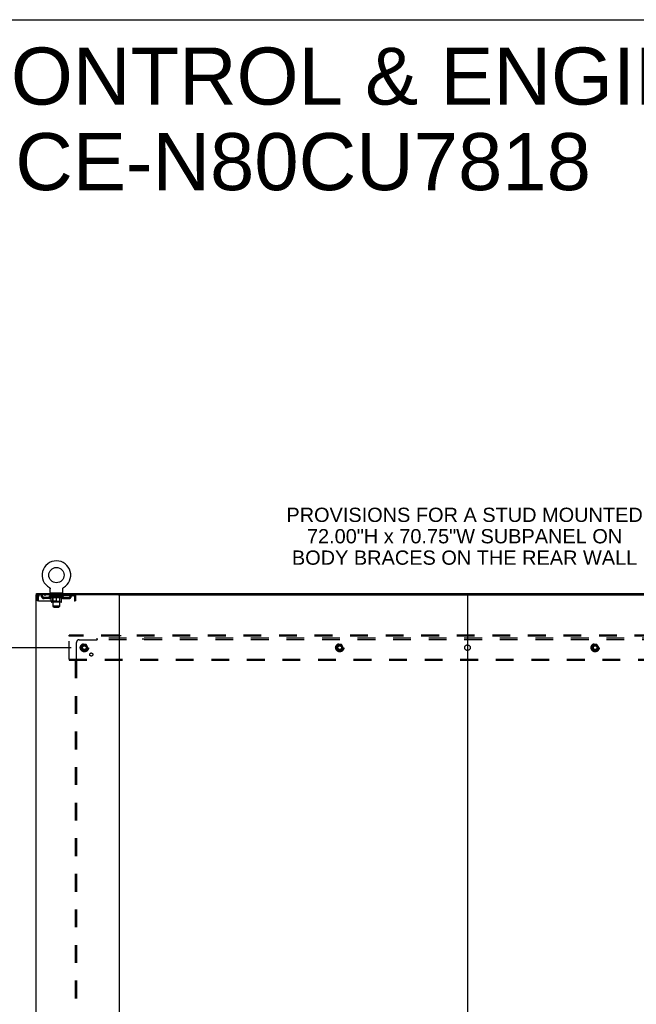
# Model space of a CAD drawing. Header units: inches. Extents: x 0 to 291, y 0 to 188.
# Tile 25 of 26: x 201 to 256, y 100 to 188. Entities that reach past the tile are written whole.
import ezdxf

# ---------------------------------------------------------------- set-up
doc = ezdxf.new("R2010")
doc.units = ezdxf.units.IN
doc.header["$LTSCALE"] = 16.01262
doc.header["$MEASUREMENT"] = 0
doc.linetypes.add('DOT', pattern=[0.2, 0.1, -0.1])
doc.linetypes.add('HIDDEN', pattern=[0.2, 0.1, -0.1])
doc.layers.get('0').update_dxf_attribs({"linetype": 'CONTINUOUS'})
for name, color, linetype in [('DEFAULT_2', 8, 'HIDDEN'), ('DIMENSIONS', 7, 'CONTINUOUS'), ('SUBPANEL', 7, 'CONTINUOUS')]:
    doc.layers.add(name, color=color, linetype=linetype)
doc.styles.get("Standard").update_dxf_attribs({"font": 'arial.ttf'})
doc.dimstyles.new('DIMSTYLE_1', dxfattribs={"dimtxt": 1.284435, "dimasz": 1.71258, "dimexe": 0.09, "dimexo": 0.07, "dimgap": 0.0375, "dimtad": 0, "dimtih": 1, "dimtoh": 1, "dimzin": 4, "dimdsep": 46, "dimtxsty": 'Standard', "dimblk": '_FILLED', "dimblk1": '_FILLED', "dimblk2": '_FILLED', "dimcen": 0.09, "dimadec": 3, "dimazin": 1, "dimtfac": 1, "dimtdec": 3, "dimtofl": 0, "dimtmove": 0, "dimatfit": 3, "dimldrblk": '_FILLED', "dimfxl": 0, "dimtolj": 1, "dimtzin": 4, "dimarcsym": 0})

# ---------------------------------------------------------------- blocks, each defined once
blk = doc.blocks.new('_FILLED')
at = {"color": 0, "linetype": 'ByBlock'}
blk.add_solid([(0, 0), (-1, 0.2), (-1, -0.2)], dxfattribs=at)
blk = doc.blocks.new('*D3')
at = {"layer": 'DIMENSIONS', "color": 2, "linetype": 'Continuous'}
for p, q in [((205.233, 131.832), (193.561, 131.832)), ((195.102, 131.832), (195.102, 100.394)), ((195.102, 61.582), (195.102, 97.825)), ((205.233, 61.582), (193.561, 61.582))]:
    blk.add_line(p, q, dxfattribs=at)
at = {"layer": 'DIMENSIONS', "color": 2, "linetype": 'Continuous', "xscale": 1.7125797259, "yscale": 1.7125797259, "zscale": 1.7125797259}
for p, rotation in [((195.102, 131.832), 90), ((195.102, 61.582), 270)]:
    blk.add_blockref('_FILLED', p, dxfattribs=dict(at, rotation=rotation))
at = {"layer": 'DIMENSIONS', "color": 2, "linetype": 'Continuous', "insert": (195.102, 99.752), "char_height": 1.2844, "width": 4.48836, "attachment_point": 2, "line_spacing_factor": 0.9}
blk.add_mtext('70.25', dxfattribs=at)

msp = doc.modelspace()

# ---------------------------------------------------------------- linework, layer by layer
at = {"color": 7, "linetype": 'Continuous'}
for p, q in [((0, 188.384), (291.139, 188.384)), ((202.109, 136.603), (202.109, 136.707)), ((203.276, 137.245), (203.276, 137.245)), ((203.276, 137.245), (203.28, 137.242)), ((203.279, 137.243), (203.277, 137.244)), ((203.28, 137.242), (203.285, 137.239)), ((203.285, 137.239), (203.289, 137.237)), ((203.289, 137.237), (203.293, 137.234)), ((203.293, 137.234), (203.297, 137.23)), ((203.297, 137.23), (203.301, 137.227)), ((203.301, 137.227), (203.304, 137.224)), ((203.304, 137.224), (203.308, 137.22)), ((203.308, 137.22), (203.312, 137.216)), ((203.311, 137.216), (203.315, 137.213)), ((203.315, 137.213), (203.318, 137.209)), ((203.318, 137.209), (203.321, 137.205)), ((203.321, 137.205), (203.324, 137.2)), ((203.324, 137.2), (203.327, 137.196)), ((203.327, 137.196), (203.329, 137.192)), ((203.329, 137.192), (203.332, 137.187)), ((203.332, 137.187), (203.334, 137.183)), ((203.334, 137.183), (203.336, 137.178)), ((203.336, 137.178), (203.338, 137.174)), ((203.338, 137.174), (203.34, 137.169)), ((203.34, 137.169), (203.342, 137.164)), ((203.342, 137.164), (203.343, 137.159)), ((203.343, 137.159), (203.345, 137.154)), ((203.345, 137.154), (203.346, 137.149)), ((203.346, 137.149), (203.347, 137.144)), ((203.347, 137.144), (203.347, 137.139)), ((203.349, 137.124), (203.349, 137.12)), ((203.349, 136.806), (203.349, 137.12)), ((203.411, 136.737), (203.411, 136.707)), ((204.411, 136.737), (203.411, 136.737)), ((204.411, 136.737), (204.411, 136.707)), ((204.474, 136.806), (204.474, 137.12)), ((204.475, 137.139), (204.476, 137.144)), ((204.475, 137.134), (204.475, 137.139)), ((204.476, 137.144), (204.477, 137.149)), ((204.477, 137.149), (204.478, 137.154)), ((204.478, 137.154), (204.479, 137.159)), ((204.479, 137.159), (204.481, 137.164)), ((204.481, 137.164), (204.482, 137.169)), ((204.482, 137.169), (204.484, 137.174)), ((204.484, 137.174), (204.486, 137.178)), ((204.486, 137.178), (204.488, 137.183)), ((204.488, 137.183), (204.491, 137.187)), ((204.491, 137.187), (204.493, 137.192)), ((204.493, 137.192), (204.496, 137.196)), ((204.496, 137.196), (204.499, 137.2)), ((204.499, 137.2), (204.502, 137.205)), ((204.501, 137.205), (204.505, 137.209)), ((204.505, 137.209), (204.508, 137.213)), ((204.508, 137.213), (204.511, 137.216)), ((204.511, 137.216), (204.515, 137.22)), ((204.515, 137.22), (204.518, 137.224)), ((204.518, 137.224), (204.522, 137.227)), ((204.522, 137.227), (204.526, 137.23)), ((204.526, 137.23), (204.53, 137.234)), ((204.53, 137.234), (204.534, 137.237)), ((204.534, 137.237), (204.538, 137.239)), ((204.538, 137.239), (204.542, 137.242)), ((204.538, 137.239), (204.539, 137.24)), ((204.542, 137.242), (204.547, 137.245)), ((204.545, 137.244), (204.544, 137.243)), ((204.547, 137.245), (204.547, 137.245)), ((209.498, 136.603), (272.366, 136.603)), ((240.932, 136.603), (240.932, 56.811))]:
    msp.add_line(p, q, dxfattribs=at)
at = {"color": 3, "linetype": 'Continuous'}
for p, q in [((202.057, 136.603), (202.057, 56.811)), ((209.498, 136.603), (202.057, 136.603)), ((202.109, 136.707), (279.755, 136.707)), ((209.557, 136.603), (209.557, 56.811))]:
    msp.add_line(p, q, dxfattribs=at)
at = {"color": 7, "linetype": 'Continuous'}
for points in [[(203.347, 137.139), (203.348, 137.134), (203.348, 137.129), (203.349, 137.124)], [(204.474, 137.12), (204.474, 137.124), (204.474, 137.129), (204.475, 137.134)], [(204.474, 137.12), (204.474, 137.124), (204.474, 137.129)]]:
    msp.add_lwpolyline(points, dxfattribs=at)
msp.add_circle((203.911, 138.365), 0.688, dxfattribs=at)
for centre, radius, start, end in [((203.911, 138.365), 1.288, 299.50527, 240.49473), ((203.418, 136.806), 0.069, 180, 265), ((204.405, 136.806), 0.069, 275, 360)]:
    msp.add_arc(centre, radius, start, end, dxfattribs=at)
at = {"layer": 'DEFAULT_2', "color": 8, "linetype": 'HIDDEN'}
for p, q in [((202.328, 136.603), (202.328, 136.499)), ((202.88, 136.603), (202.88, 136.499)), ((203.276, 137.245), (203.276, 137.245)), ((203.283, 137.24), (203.285, 137.239)), ((203.474, 136.499), (203.474, 136.603)), ((203.508, 136.737), (203.508, 136.707)), ((203.546, 136.647), (203.546, 136.727)), ((203.616, 136.637), (203.556, 136.637)), ((203.611, 135.556), (203.611, 136.627)), ((204.266, 136.637), (204.206, 136.637)), ((204.211, 135.556), (204.211, 136.627)), ((204.276, 136.647), (204.276, 136.727)), ((204.314, 136.737), (204.314, 136.707)), ((204.349, 136.499), (204.349, 136.603)), ((204.943, 136.603), (204.943, 136.499)), ((205.494, 136.603), (205.494, 136.499)), ((205.497, 136.602), (205.494, 136.603)), ((202.161, 136.436), (202.161, 136.04)), ((202.161, 136.436), (202.265, 136.436)), ((202.265, 136.04), (202.161, 136.04)), ((202.265, 136.436), (202.265, 136.04)), ((202.295, 136.04), (202.295, 136.436)), ((202.295, 136.04), (205.527, 136.04)), ((205.494, 136.499), (202.328, 136.499)), ((202.797, 136.248), (202.797, 136.352)), ((203.28, 136.352), (202.797, 136.352)), ((203.28, 136.248), (202.797, 136.248)), ((203.047, 136.248), (203.047, 136.352)), ((203.278, 136.452), (203.278, 136.499)), ((203.437, 136.34), (203.278, 136.452)), ((204.545, 136.452), (203.278, 136.452)), ((203.288, 136.492), (203.288, 136.499)), ((203.296, 136.489), (203.296, 136.492)), ((203.296, 136.489), (204.526, 136.489)), ((203.305, 136.489), (203.305, 136.492)), ((203.306, 136.489), (203.306, 136.492)), ((203.316, 136.492), (203.316, 136.499)), ((203.332, 136.489), (203.332, 136.492)), ((203.334, 136.489), (203.334, 136.492)), ((203.363, 136.492), (203.363, 136.499)), ((203.377, 136.489), (203.377, 136.492)), ((203.38, 136.489), (203.38, 136.492)), ((203.584, 136.492), (203.383, 136.492)), ((203.426, 136.492), (203.426, 136.499)), ((203.428, 136.489), (203.428, 136.492)), ((203.428, 136.489), (203.428, 136.492)), ((203.431, 136.489), (203.431, 136.492)), ((203.437, 136.34), (203.448, 136.34)), ((203.438, 136.489), (203.438, 136.492)), ((203.439, 136.489), (203.439, 136.492)), ((203.442, 136.489), (203.442, 136.492)), ((203.445, 136.489), (203.445, 136.493)), ((203.448, 135.977), (203.448, 136.384)), ((203.45, 136.489), (203.45, 136.492)), ((203.464, 136.489), (203.464, 136.492)), ((203.482, 136.489), (203.482, 136.494)), ((203.482, 136.489), (203.482, 136.492)), ((204.338, 135.94), (203.485, 135.94)), ((203.503, 136.489), (203.503, 136.492)), ((203.504, 136.492), (203.504, 136.499)), ((203.514, 136.489), (203.514, 136.492)), ((203.518, 136.489), (203.518, 136.492)), ((203.527, 136.489), (203.527, 136.492)), ((203.539, 136.489), (203.539, 136.496)), ((203.554, 136.489), (203.554, 136.492)), ((203.557, 136.489), (203.557, 136.492)), ((203.599, 135.98), (203.559, 135.94)), ((203.584, 136.489), (203.584, 136.492)), ((203.651, 136.492), (203.589, 136.492)), ((203.59, 136.34), (203.77, 136.34)), ((203.595, 136.492), (203.595, 136.499)), ((203.599, 135.98), (203.599, 136.449)), ((204.224, 135.98), (203.599, 135.98)), ((203.601, 136.489), (203.601, 136.492)), ((203.606, 136.489), (203.606, 136.492)), ((203.612, 136.489), (203.612, 136.497)), ((203.616, 136.489), (203.616, 136.492)), ((203.627, 136.489), (203.627, 136.492)), ((203.651, 136.489), (203.651, 136.492)), ((203.726, 136.492), (203.667, 136.492)), ((203.687, 136.489), (203.687, 136.492)), ((203.695, 136.492), (203.695, 136.499)), ((203.698, 136.489), (203.698, 136.492)), ((203.701, 136.489), (203.701, 136.498)), ((203.704, 136.489), (203.704, 136.492)), ((203.711, 136.489), (203.711, 136.492)), ((203.726, 136.489), (203.726, 136.492)), ((203.807, 136.492), (203.752, 136.492)), ((203.765, 136.489), (203.765, 136.492)), ((203.797, 136.492), (203.874, 136.496)), ((203.801, 136.492), (203.801, 136.499)), ((203.802, 136.498), (203.801, 136.499)), ((203.802, 136.492), (203.802, 136.498)), ((203.802, 136.489), (203.802, 136.492)), ((203.806, 136.489), (203.806, 136.492)), ((203.807, 136.489), (203.807, 136.492)), ((203.807, 136.489), (203.807, 136.492)), ((203.842, 136.492), (203.907, 136.492)), ((203.848, 136.489), (203.848, 136.492)), ((203.853, 136.492), (203.853, 136.495)), ((203.874, 136.492), (203.874, 136.496)), ((203.89, 136.489), (203.89, 136.492)), ((203.909, 136.492), (203.909, 136.492)), ((203.909, 136.489), (203.909, 136.492)), ((203.909, 136.489), (203.909, 136.492)), ((203.911, 136.492), (203.911, 136.499)), ((203.911, 136.499), (204.026, 136.492)), ((203.911, 135.94), (203.911, 136.384)), ((203.914, 136.489), (203.914, 136.492)), ((203.914, 136.489), (203.914, 136.492)), ((203.914, 136.492), (203.914, 136.492)), ((203.932, 136.489), (203.932, 136.492)), ((203.932, 136.492), (203.98, 136.492)), ((203.975, 136.489), (203.975, 136.492)), ((204.015, 136.489), (204.015, 136.492)), ((204.016, 136.489), (204.016, 136.492)), ((204.016, 136.492), (204.07, 136.492)), ((204.017, 136.489), (204.017, 136.492)), ((204.021, 136.492), (204.021, 136.499)), ((204.021, 136.498), (204.021, 136.499)), ((204.021, 136.492), (204.021, 136.498)), ((204.021, 136.489), (204.021, 136.492)), ((204.053, 136.34), (204.232, 136.34)), ((204.057, 136.489), (204.057, 136.492)), ((204.096, 136.489), (204.096, 136.492)), ((204.096, 136.492), (204.155, 136.492)), ((204.112, 136.489), (204.112, 136.492)), ((204.119, 136.489), (204.119, 136.492)), ((204.122, 136.489), (204.122, 136.498)), ((204.124, 136.489), (204.124, 136.492)), ((204.128, 136.492), (204.128, 136.499)), ((204.135, 136.489), (204.135, 136.492)), ((204.171, 136.489), (204.171, 136.492)), ((204.171, 136.492), (204.233, 136.492)), ((204.195, 136.489), (204.195, 136.492)), ((204.206, 136.489), (204.206, 136.492)), ((204.21, 136.489), (204.21, 136.497)), ((204.216, 136.489), (204.216, 136.492)), ((204.221, 136.489), (204.221, 136.492)), ((204.224, 135.98), (204.224, 136.449)), ((204.224, 135.98), (204.264, 135.94)), ((204.228, 136.492), (204.228, 136.499)), ((204.238, 136.489), (204.238, 136.492)), ((204.238, 136.492), (204.44, 136.492)), ((204.265, 136.489), (204.265, 136.492)), ((204.268, 136.489), (204.268, 136.492)), ((204.284, 136.489), (204.284, 136.496)), ((204.295, 136.489), (204.295, 136.492)), ((204.305, 136.489), (204.305, 136.492)), ((204.309, 136.489), (204.309, 136.492)), ((204.318, 136.492), (204.318, 136.499)), ((204.32, 136.489), (204.32, 136.492)), ((204.34, 136.489), (204.34, 136.494)), ((204.341, 136.489), (204.341, 136.492)), ((204.359, 136.489), (204.359, 136.492)), ((204.373, 136.489), (204.373, 136.492)), ((204.375, 135.977), (204.375, 136.384)), ((204.375, 136.34), (204.385, 136.34)), ((204.377, 136.489), (204.377, 136.493)), ((204.381, 136.489), (204.381, 136.492)), ((204.384, 136.489), (204.384, 136.492)), ((204.384, 136.489), (204.384, 136.492)), ((204.385, 136.34), (204.545, 136.452)), ((204.391, 136.489), (204.391, 136.492)), ((204.394, 136.489), (204.394, 136.492)), ((204.395, 136.489), (204.395, 136.492)), ((204.396, 136.492), (204.396, 136.499)), ((204.443, 136.489), (204.443, 136.492)), ((204.445, 136.489), (204.445, 136.492)), ((204.46, 136.492), (204.46, 136.499)), ((204.488, 136.489), (204.488, 136.492)), ((204.49, 136.489), (204.49, 136.492)), ((204.506, 136.492), (204.506, 136.499)), ((204.516, 136.489), (204.516, 136.492)), ((204.517, 136.489), (204.517, 136.492)), ((204.526, 136.489), (204.526, 136.492)), ((204.535, 136.492), (204.535, 136.499)), ((204.543, 136.352), (205.026, 136.352)), ((204.543, 136.248), (205.026, 136.248)), ((204.545, 136.452), (204.545, 136.499)), ((204.776, 136.248), (204.776, 136.352)), ((205.026, 136.248), (205.026, 136.352)), ((205.523, 136.45), (205.527, 136.436)), ((205.527, 136.436), (205.527, 136.04)), ((205.557, 136.04), (205.557, 136.436)), ((205.661, 136.436), (205.557, 136.436)), ((205.661, 136.04), (205.557, 136.04)), ((205.661, 136.04), (205.661, 136.436)), ((203.68, 135.487), (203.611, 135.556)), ((204.211, 135.556), (203.611, 135.556)), ((203.68, 135.487), (204.142, 135.487)), ((204.142, 135.487), (204.211, 135.556)), ((205.057, 132.853), (205.057, 132.957)), ((276.807, 132.957), (205.057, 132.957)), ((205.057, 130.811), (205.057, 132.853)), ((276.807, 132.853), (205.057, 132.853)), ((209.407, 132.957), (209.407, 132.853)), ((209.707, 132.853), (209.707, 132.957)), ((240.782, 132.957), (240.782, 132.853)), ((241.082, 132.853), (241.082, 132.957)), ((206.269, 132.104), (206.115, 131.837)), ((206.115, 131.827), (206.269, 131.559)), ((206.587, 132.109), (206.278, 132.109)), ((206.587, 131.554), (206.278, 131.554)), ((206.75, 131.837), (206.595, 132.104)), ((206.595, 131.559), (206.75, 131.827)), ((229.269, 132.104), (229.115, 131.837)), ((229.115, 131.827), (229.269, 131.559)), ((229.587, 132.109), (229.278, 132.109)), ((229.587, 131.554), (229.278, 131.554)), ((229.75, 131.837), (229.595, 132.104)), ((229.595, 131.559), (229.75, 131.827)), ((252.269, 132.104), (252.115, 131.837)), ((252.115, 131.827), (252.269, 131.559)), ((252.587, 132.109), (252.278, 132.109)), ((252.587, 131.554), (252.278, 131.554)), ((252.75, 131.837), (252.595, 132.104)), ((252.595, 131.559), (252.75, 131.827)), ((205.057, 130.811), (205.057, 130.707)), ((205.057, 130.811), (276.807, 130.811)), ((205.057, 130.707), (276.807, 130.707)), ((209.407, 130.811), (209.407, 130.707)), ((209.707, 130.811), (209.707, 130.707)), ((240.782, 130.811), (240.782, 130.707)), ((241.082, 130.811), (241.082, 130.707))]:
    msp.add_line(p, q, dxfattribs=at)
for points in [[(202.328, 136.603), (202.326, 136.602), (202.324, 136.598), (202.321, 136.593), (202.319, 136.586), (202.317, 136.577), (202.314, 136.566), (202.312, 136.554), (202.309, 136.54), (202.307, 136.524), (202.305, 136.508), (202.302, 136.491), (202.3, 136.473), (202.298, 136.454), (202.295, 136.436)], [(205.497, 136.602), (205.499, 136.598), (205.501, 136.593), (205.504, 136.586), (205.506, 136.577), (205.508, 136.566), (205.511, 136.554), (205.513, 136.54), (205.516, 136.524), (205.518, 136.508), (205.52, 136.491), (205.523, 136.473), (205.525, 136.454), (205.527, 136.436)], [(202.328, 136.499), (202.326, 136.498), (202.324, 136.497), (202.321, 136.495), (202.319, 136.492), (202.317, 136.489), (202.314, 136.485), (202.312, 136.48), (202.309, 136.475), (202.307, 136.469), (202.305, 136.463), (202.302, 136.456), (202.3, 136.45), (202.295, 136.436)], [(203.598, 136.34), (203.573, 136.345), (203.548, 136.35), (203.524, 136.357), (203.499, 136.365), (203.473, 136.374), (203.448, 136.384)], [(203.448, 136.383), (203.472, 136.373), (203.496, 136.365), (203.52, 136.357), (203.544, 136.351), (203.567, 136.345), (203.59, 136.34)], [(203.911, 136.384), (203.885, 136.374), (203.86, 136.365), (203.835, 136.357), (203.81, 136.35), (203.785, 136.345), (203.76, 136.34)], [(203.77, 136.34), (203.793, 136.345), (203.817, 136.351), (203.84, 136.357), (203.863, 136.365), (203.887, 136.373), (203.911, 136.382)], [(204.062, 136.34), (204.037, 136.345), (204.013, 136.351), (203.988, 136.357), (203.962, 136.365), (203.937, 136.374), (203.911, 136.384)], [(203.911, 136.382), (203.936, 136.373), (203.96, 136.364), (203.983, 136.357), (204.006, 136.35), (204.03, 136.345), (204.053, 136.34)], [(204.375, 136.384), (204.349, 136.374), (204.324, 136.365), (204.299, 136.357), (204.274, 136.35), (204.249, 136.345), (204.225, 136.34)], [(204.232, 136.34), (204.256, 136.345), (204.279, 136.351), (204.303, 136.357), (204.327, 136.365), (204.351, 136.373), (204.375, 136.383)], [(205.504, 136.492), (205.501, 136.495), (205.499, 136.497), (205.497, 136.498), (205.494, 136.499)], [(205.504, 136.492), (205.506, 136.489), (205.508, 136.485), (205.511, 136.48), (205.513, 136.475), (205.516, 136.469), (205.518, 136.463), (205.52, 136.456), (205.523, 136.45)]]:
    msp.add_lwpolyline(points, dxfattribs=at)
for centre, radius in [((206.432, 131.832), 0.372), ((206.432, 131.832), 0.356), ((206.432, 131.832), 0.312), ((229.432, 131.832), 0.372), ((229.432, 131.832), 0.356), ((229.432, 131.832), 0.312), ((252.432, 131.832), 0.372), ((252.432, 131.832), 0.356), ((252.432, 131.832), 0.312), ((206.432, 131.832), 0.204), ((206.432, 131.832), 0.188), ((206.432, 131.832), 0.183), ((206.432, 131.832), 0.165), ((229.432, 131.832), 0.204), ((229.432, 131.832), 0.188), ((229.432, 131.832), 0.183), ((229.432, 131.832), 0.165), ((252.432, 131.832), 0.204), ((252.432, 131.832), 0.188), ((252.432, 131.832), 0.183), ((252.432, 131.832), 0.165)]:
    msp.add_circle(centre, radius, dxfattribs=at)
at = {"layer": 'DEFAULT_2', "color": 8, "linetype": 'DOT'}
for centre in [(206.432, 131.832), (229.432, 131.832), (252.432, 131.832)]:
    msp.add_circle(centre, 0.17, dxfattribs=at)
at = {"layer": 'DEFAULT_2', "color": 8, "linetype": 'HIDDEN'}
for centre, radius, start, end in [((202.328, 136.436), 0.167, 90, 180), ((202.508, 136.436), 0.167, 8.07163, 90), ((203.569, 136.436), 0.167, 90, 171.92837), ((203.418, 136.806), 0.069, 265, 270), ((203.536, 136.727), 0.01, 0, 90), ((203.556, 136.647), 0.01, 180, 270), ((203.601, 136.627), 0.01, 0, 90), ((204.221, 136.627), 0.01, 90, 180), ((204.254, 136.436), 0.167, 8.07163, 90), ((204.266, 136.647), 0.01, 270, 360), ((204.286, 136.727), 0.01, 90, 180), ((204.405, 136.806), 0.069, 270, 275), ((205.315, 136.436), 0.167, 90, 171.92837), ((205.494, 136.436), 0.167, 0, 90), ((202.328, 136.436), 0.063, 90, 180), ((202.508, 136.436), 0.0625, 7.98631, 90), ((202.797, 136.477), 0.229, 187.98631, 270), ((202.797, 136.477), 0.125, 188.07163, 270), ((203.28, 136.477), 0.125, 270, 351.92837), ((203.28, 136.477), 0.229, 270, 352.01369), ((203.485, 135.977), 0.0371, 180, 270), ((203.568, 136.436), 0.0625, 90, 172.01369), ((203.559, 136.449), 0.0398, 0, 90), ((204.264, 136.449), 0.0398, 90, 180), ((204.254, 136.436), 0.0625, 7.98631, 90), ((204.543, 136.477), 0.229, 187.98631, 270), ((204.338, 135.977), 0.0371, 270, 360), ((204.543, 136.477), 0.125, 188.07163, 270), ((205.026, 136.477), 0.125, 270, 351.92837), ((205.026, 136.477), 0.229, 270, 352.01369), ((205.315, 136.436), 0.0625, 90, 172.01369), ((205.494, 136.436), 0.063, 0, 90), ((206.123, 131.832), 0.01, 150.01268, 209.98829), ((206.278, 132.099), 0.01, 90.01235, 149.98915), ((206.278, 131.564), 0.01, 210.01204, 269.98872), ((206.587, 132.099), 0.01, 30.01204, 89.98872), ((206.587, 131.564), 0.01, 270.01235, 329.98915), ((206.741, 131.832), 0.01, 330.01268, 29.98829), ((229.123, 131.832), 0.01, 150.01268, 209.98829), ((229.278, 132.099), 0.01, 90.01235, 149.98915), ((229.278, 131.564), 0.01, 210.01204, 269.98872), ((229.587, 132.099), 0.01, 30.01204, 89.98872), ((229.587, 131.564), 0.01, 270.01235, 329.98915), ((229.741, 131.832), 0.01, 330.01268, 29.98829), ((252.123, 131.832), 0.01, 150.01268, 209.98829), ((252.278, 132.099), 0.01, 90.01235, 149.98915), ((252.278, 131.564), 0.01, 210.01204, 269.98872), ((252.587, 132.099), 0.01, 30.01204, 89.98872), ((252.587, 131.564), 0.01, 270.01235, 329.98915), ((252.741, 131.832), 0.01, 330.01268, 29.98829)]:
    msp.add_arc(centre, radius, start, end, dxfattribs=at)
for centre, major_axis, ratio, start_param, end_param in [((203.911, 136.499), (0.633, 0.007), 0.05963, 2.96643, 3.140963), ((203.258, 136.487), (0.198, 0), 0.060556, 0.430652, 1.470503), ((203.911, 136.499), (0.633, 0), 0.060556, -3.141593, -2.96706), ((203.258, 136.48), (0.198, 0.002), 0.05963, 1.376596, 1.469874), ((203.911, 136.499), (0.633, 0.013), 0.05688, 2.791345, 2.965878), ((203.234, 136.487), (0.198, 0.002), 0.05963, 0.25549, 1.295341), ((203.302, 136.487), (0.198, -0.002), 0.05963, 0.605815, 1.645666), ((203.911, 136.499), (0.633, -0.007), 0.05963, -2.96643, -2.791898), ((203.302, 136.48), (0.198, 0), 0.060556, 1.551758, 1.645036), ((203.234, 136.48), (0.198, 0.004), 0.05688, 1.20151, 1.294789), ((203.304, 136.482), (0.164, 0.002), 0.05963, 1.065228, 1.614276), ((203.284, 136.482), (0.164, 0.003), 0.05688, 0.890143, 1.43919), ((203.342, 136.482), (0.164, 0), 0.060556, 1.240391, 1.789438), ((203.911, 136.499), (0.633, 0.019), 0.052395, 2.616403, 2.790936), ((203.23, 136.487), (0.198, 0.004), 0.05688, 0.080405, 1.120256), ((203.365, 136.487), (0.198, -0.004), 0.05688, 0.7809, 1.820751), ((203.911, 136.499), (0.633, -0.013), 0.05688, -2.791345, -2.616812), ((203.365, 136.48), (0.198, -0.002), 0.05963, 1.72692, 1.820198), ((203.23, 136.48), (0.198, 0.006), 0.052395, 1.026568, 1.119847), ((203.283, 136.482), (0.164, 0.005), 0.052395, 0.715201, 1.264248), ((203.397, 136.482), (0.164, -0.002), 0.05963, 1.415553, 1.9646), ((203.911, 136.499), (0.633, 0.025), 0.046319, 2.441654, 2.616187), ((203.444, 136.487), (0.198, -0.006), 0.052395, 0.955842, 1.995693), ((203.911, 136.499), (0.633, -0.019), 0.052395, -2.616403, -2.44187), ((203.247, 136.487), (0.198, 0.006), 0.052395, -0.094537, 0.945314), ((203.444, 136.48), (0.198, -0.004), 0.05688, 1.902006, 1.995284), ((203.247, 136.48), (0.198, 0.008), 0.046319, 0.851819, 0.945098), ((203.302, 136.482), (0.164, 0.006), 0.046319, 0.540452, 1.089499), ((203.468, 136.482), (0.164, -0.003), 0.05688, 1.590638, 2.139686), ((203.911, 136.499), (0.633, 0.029), 0.038841, 2.267123, 2.441656), ((203.538, 136.487), (0.198, -0.008), 0.046319, 1.130591, 2.170442), ((203.284, 136.487), (0.198, 0.008), 0.046319, -0.269286, 0.770565), ((203.911, 136.499), (0.633, -0.025), 0.046319, -2.441654, -2.267121), ((203.538, 136.48), (0.198, -0.006), 0.052395, 2.076947, 2.170226), ((203.284, 136.48), (0.198, 0.009), 0.038841, 0.677289, 0.770567), ((203.339, 136.482), (0.164, 0.008), 0.038841, 0.365921, 0.914969), ((203.553, 136.482), (0.164, -0.005), 0.052395, 1.76558, 2.314627), ((203.911, 136.499), (0.633, 0.033), 0.030195, 2.09281, 2.267343), ((203.643, 136.487), (0.198, -0.009), 0.038841, 1.305122, 2.344973), ((203.34, 136.487), (0.198, 0.009), 0.038841, -0.443817, 0.596034), ((203.911, 136.499), (0.633, -0.029), 0.038841, -2.267123, -2.092591), ((203.643, 136.48), (0.198, -0.008), 0.046319, 2.251696, 2.344975), ((203.34, 136.48), (0.198, 0.01), 0.030195, 0.502975, 0.596254), ((203.393, 136.482), (0.164, 0.009), 0.030195, 0.191608, 0.740655), ((203.648, 136.482), (0.164, -0.006), 0.046319, 1.940329, 2.489376), ((203.414, 136.487), (0.198, 0.01), 0.030195, -0.61813, 0.421721), ((203.911, 136.499), (0.633, 0.036), 0.020645, 1.918687, 2.09322), ((203.755, 136.487), (0.198, -0.01), 0.030195, 1.479435, 2.519286), ((203.911, 136.499), (0.633, -0.033), 0.030195, -2.09281, -1.918277), ((203.755, 136.48), (0.198, -0.009), 0.038841, 2.426227, 2.519505), ((203.414, 136.48), (0.198, 0.011), 0.020645, 0.328852, 0.422131), ((203.463, 136.482), (0.164, 0.009), 0.020645, 0.017485, 0.566532), ((203.752, 136.482), (0.164, -0.008), 0.038841, 2.11486, 2.663907), ((203.503, 136.487), (0.198, 0.011), 0.020645, -0.792253, 0.247598), ((203.911, 136.499), (0.633, 0.038), 0.010478, 1.744704, 1.919237), ((203.873, 136.487), (0.198, -0.011), 0.020645, 1.653558, 2.693409), ((203.911, 136.499), (0.633, -0.036), 0.020645, -1.918687, -1.744154), ((203.873, 136.48), (0.198, -0.01), 0.030195, 2.60054, 2.693819), ((203.503, 136.48), (0.198, 0.012), 0.010478, 0.154869, 0.248148), ((203.547, 136.482), (0.164, 0.01), 0.010478, 6.126688, 6.675735), ((203.86, 136.482), (0.164, -0.009), 0.030195, 2.289173, 2.83822), ((203.604, 136.487), (0.198, 0.012), 0.010478, -0.966236, -0.000846), ((203.992, 136.487), (0.198, -0.012), 0.010478, 1.827541, 2.867392), ((203.911, 136.499), (0.633, -0.038), 0.010478, -1.744704, -1.570171), ((203.992, 136.48), (0.198, -0.011), 0.020645, 2.774664, 2.867942), ((203.97, 136.482), (0.164, -0.009), 0.020645, 2.463296, 3.012344), ((203.831, 136.487), (0.198, 0.012), 0.010478, 0.274201, 1.314052), ((203.744, 136.482), (0.164, 0.01), 0.010478, -0.000298, 0.504314), ((203.714, 136.48), (0.198, 0.012), 0.010478, 0.192946, 0.399283), ((203.911, 136.499), (0.633, 0.038), 0.010478, -1.578586, -1.396888), ((204.108, 136.48), (0.198, -0.012), 0.010478, 2.948646, 3.041925), ((204.078, 136.482), (0.164, -0.01), 0.010478, 2.637279, 3.142076), ((203.949, 136.487), (0.198, 0.011), 0.020645, 0.448184, 1.488034), ((203.853, 136.482), (0.164, 0.009), 0.020645, 0.129249, 0.678296), ((203.831, 136.48), (0.198, 0.011), 0.020645, 0.273651, 0.366929), ((203.911, 136.499), (0.633, 0.036), 0.020645, -1.397439, -1.222906), ((203.911, 136.499), (0.633, -0.038), 0.010478, 1.222355, 1.396888), ((204.219, 136.487), (0.198, -0.012), 0.010478, -3.140747, -2.175357), ((204.067, 136.487), (0.198, 0.01), 0.030195, 0.622307, 1.662158), ((203.962, 136.482), (0.164, 0.009), 0.030195, 0.303372, 0.852419), ((204.276, 136.482), (0.164, -0.01), 0.010478, 2.749043, 3.29809), ((204.32, 136.487), (0.198, -0.011), 0.020645, 2.893995, 3.933846), ((203.949, 136.48), (0.198, 0.01), 0.030195, 0.447774, 0.541052), ((204.32, 136.48), (0.198, -0.012), 0.010478, 2.893445, 2.986723), ((203.911, 136.499), (0.633, 0.033), 0.030195, -1.223315, -1.048783), ((203.911, 136.499), (0.633, -0.036), 0.020645, 1.048373, 1.222906), ((204.18, 136.487), (0.198, 0.009), 0.038841, 0.79662, 1.836471), ((204.071, 136.482), (0.164, 0.008), 0.038841, 0.477686, 1.026733), ((204.36, 136.482), (0.164, -0.009), 0.020645, 2.57506, 3.124108), ((204.409, 136.487), (0.198, -0.01), 0.030195, 2.719872, 3.759723), ((204.285, 136.487), (0.198, 0.008), 0.046319, 0.971151, 2.011002), ((204.067, 136.48), (0.198, 0.009), 0.038841, 0.622087, 0.715366), ((204.409, 136.48), (0.198, -0.011), 0.020645, 2.719462, 2.812741), ((203.911, 136.499), (0.633, 0.029), 0.038841, -1.049002, -0.874469), ((203.911, 136.499), (0.633, -0.033), 0.030195, 0.87425, 1.048783), ((204.174, 136.482), (0.164, 0.006), 0.046319, 0.652216, 1.201263), ((204.378, 136.487), (0.198, 0.006), 0.052395, 1.1459, 2.185751), ((204.43, 136.482), (0.164, -0.009), 0.030195, 2.400937, 2.949985), ((204.482, 136.487), (0.198, -0.009), 0.038841, 2.545558, 3.585409), ((204.27, 136.482), (0.164, 0.005), 0.052395, 0.826965, 1.376012), ((204.18, 136.48), (0.198, 0.008), 0.046319, 0.796618, 0.889896), ((204.482, 136.48), (0.198, -0.01), 0.030195, 2.545339, 2.638617), ((204.458, 136.487), (0.198, 0.004), 0.05688, 1.320842, 2.360692), ((203.911, 136.499), (0.633, 0.025), 0.046319, -0.874471, -0.699939), ((203.911, 136.499), (0.633, -0.029), 0.038841, 0.699936, 0.874469), ((204.538, 136.487), (0.198, -0.008), 0.046319, 2.371028, 3.410879), ((204.484, 136.482), (0.164, -0.008), 0.038841, 2.226624, 2.775671), ((204.52, 136.487), (0.198, 0.002), 0.05963, 1.495927, 2.535778), ((204.354, 136.482), (0.164, 0.003), 0.05688, 1.001907, 1.550954), ((204.575, 136.487), (0.198, -0.006), 0.052395, 2.196279, 3.23613), ((204.521, 136.482), (0.164, -0.006), 0.046319, 2.052093, 2.601141), ((204.285, 136.48), (0.198, 0.006), 0.052395, 0.971367, 1.064645), ((204.564, 136.487), (0.198, 0), 0.060556, 1.671089, 2.71094), ((204.538, 136.48), (0.198, -0.009), 0.038841, 2.371026, 2.464304), ((204.592, 136.487), (0.198, -0.004), 0.05688, 2.021337, 3.061188), ((203.911, 136.499), (0.633, 0.019), 0.052395, -0.699723, -0.52519), ((203.911, 136.499), (0.633, -0.025), 0.046319, 0.525406, 0.699939), ((204.589, 136.487), (0.198, -0.002), 0.05963, 1.846251, 2.886102), ((204.425, 136.482), (0.164, 0.002), 0.05963, 1.176993, 1.72604), ((204.539, 136.482), (0.164, -0.005), 0.052395, 1.877344, 2.426392), ((204.481, 136.482), (0.164, 0), 0.060556, 1.352155, 1.901202), ((204.539, 136.482), (0.164, -0.003), 0.05688, 1.702402, 2.25145), ((204.519, 136.482), (0.164, -0.002), 0.05963, 1.527317, 2.076364), ((204.378, 136.48), (0.198, 0.004), 0.05688, 1.146309, 1.239587), ((204.575, 136.48), (0.198, -0.008), 0.046319, 2.196495, 2.289773), ((203.911, 136.499), (0.633, 0.013), 0.05688, -0.524781, -0.350248), ((203.911, 136.499), (0.633, -0.019), 0.052395, 0.350657, 0.52519), ((204.458, 136.48), (0.198, 0.002), 0.05963, 1.321394, 1.414673), ((204.592, 136.48), (0.198, -0.006), 0.052395, 2.021746, 2.115024), ((203.911, 136.499), (0.633, 0.007), 0.05963, -0.349695, -0.175162), ((203.911, 136.499), (0.633, -0.013), 0.05688, 0.175715, 0.350248), ((204.52, 136.48), (0.198, 0), 0.060556, 1.496556, 1.589835), ((204.589, 136.48), (0.198, -0.004), 0.05688, 1.846804, 1.940083), ((204.564, 136.48), (0.198, -0.002), 0.05963, 1.671719, 1.764997), ((203.911, 136.499), (0.633, 0), 0.060556, -0.174533, 0), ((203.911, 136.499), (0.633, -0.007), 0.05963, 0.000629, 0.175162)]:
    msp.add_ellipse(centre, major_axis=major_axis, ratio=ratio, start_param=start_param, end_param=end_param, dxfattribs=at)
at = {"layer": 'SUBPANEL', "color": 8, "linetype": 'HIDDEN'}
for p, q in [((205.714, 130.711), (205.714, 132.3)), ((205.964, 132.55), (207.553, 132.55)), ((207.572, 132.569), (207.564, 132.562)), ((207.589, 132.51), (207.589, 132.675)), ((274.276, 132.675), (207.589, 132.675)), ((274.276, 132.55), (207.589, 132.55)), ((211.714, 132.55), (211.714, 132.675)), ((205.589, 130.675), (205.589, 62.738)), ((205.589, 130.675), (205.754, 130.675)), ((205.714, 130.675), (205.714, 62.738)), ((205.714, 126.55), (205.589, 126.55))]:
    msp.add_line(p, q, dxfattribs=at)
for points in [[(207.564, 132.562), (207.562, 132.56), (207.56, 132.558), (207.558, 132.556), (207.556, 132.554), (207.555, 132.552), (207.553, 132.55)], [(207.563, 132.537), (207.561, 132.539), (207.56, 132.542), (207.558, 132.544), (207.556, 132.546), (207.555, 132.548), (207.553, 132.55)], [(207.589, 132.51), (207.587, 132.51), (207.585, 132.511), (207.583, 132.512), (207.581, 132.513), (207.579, 132.514), (207.578, 132.516), (207.576, 132.517), (207.574, 132.519), (207.573, 132.521), (207.572, 132.523), (207.57, 132.525), (207.569, 132.527), (207.567, 132.529), (207.566, 132.532), (207.563, 132.537)], [(207.589, 132.589), (207.587, 132.586), (207.585, 132.584), (207.583, 132.582), (207.582, 132.58), (207.58, 132.578), (207.578, 132.576), (207.576, 132.574), (207.575, 132.572), (207.573, 132.571), (207.572, 132.569)], [(205.675, 130.675), (205.677, 130.677), (205.68, 130.679), (205.682, 130.681), (205.684, 130.682), (205.686, 130.684), (205.688, 130.686), (205.69, 130.687), (205.692, 130.689), (205.693, 130.691), (205.695, 130.692), (205.7, 130.698)], [(205.7, 130.698), (205.702, 130.7), (205.704, 130.702), (205.706, 130.704), (205.708, 130.706), (205.71, 130.707), (205.712, 130.709), (205.714, 130.711)], [(205.732, 130.698), (205.727, 130.701), (205.725, 130.703), (205.722, 130.704), (205.72, 130.706), (205.717, 130.708), (205.715, 130.709), (205.714, 130.711)], [(205.754, 130.675), (205.754, 130.677), (205.753, 130.679), (205.752, 130.681), (205.751, 130.683), (205.75, 130.684), (205.748, 130.686), (205.747, 130.688), (205.745, 130.689), (205.743, 130.691), (205.741, 130.692), (205.739, 130.694), (205.737, 130.695), (205.735, 130.697), (205.732, 130.698)]]:
    msp.add_lwpolyline(points, dxfattribs=at)
for centre, radius in [((206.432, 131.832), 0.25), ((207.051, 131.213), 0.141), ((229.432, 131.832), 0.25), ((240.932, 131.832), 0.25), ((252.432, 131.832), 0.25)]:
    msp.add_circle(centre, radius, dxfattribs=at)
msp.add_arc((205.964, 132.3), 0.25, 90, 180, dxfattribs=at)

# ---------------------------------------------------------------- texts
at = {"layer": 'DIMENSIONS', "color": 2, "linetype": 'Continuous', "attachment_point": 2, "line_spacing_factor": 0.9}
for s, insert, char_height, width in [('SAGINAW CONTROL & ENGINEERING\\PSCE-N80CU7818', (223.736, 185.877), 5.13774, 129.76134), ('PROVISIONS FOR A STUD MOUNTED\\P72.00"H x 70.75"W SUBPANEL ON\\PBODY BRACES ON THE REAR WALL', (240.672, 144.438), 1.28443, 32.03447)]:
    msp.add_mtext(s, dxfattribs=dict(at, insert=insert, char_height=char_height, width=width))

# ---------------------------------------------------------------- dimensions: what is measured, and where the dimension line sits
at = {"layer": 'DIMENSIONS', "color": 2, "linetype": 'Continuous'}
dim = msp.add_linear_dim(base=(195.102, 131.832), p1=(205.303, 61.582), p2=(205.303, 131.832), angle=90, dimstyle='DIMSTYLE_1', dxfattribs=at)
dim.commit()
dim.dimension.update_dxf_attribs({"geometry": '*D3', "text_midpoint": (195.107, 99.102), "dimtype": 160})

doc.saveas('drawing.dxf')
